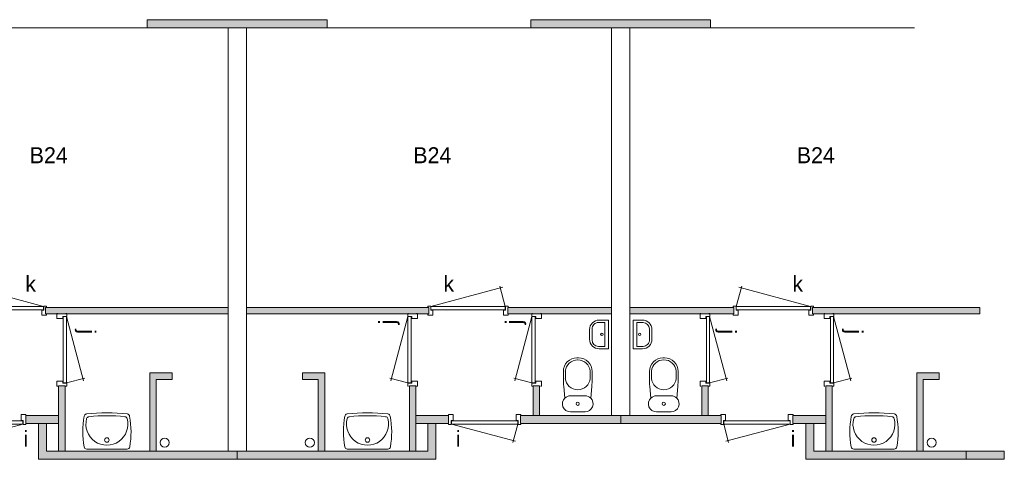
# Model space of a CAD drawing. Header units: millimetres. Extents: x -8493 to 75607, y -19302 to 56340.
# Tile 10 of 40: x 25527 to 37850, y -10153 to -4653. Entities that reach past the tile are written whole.
import ezdxf
from ezdxf.enums import TextEntityAlignment as Align

# ---------------------------------------------------------------- set-up
doc = ezdxf.new("R2010")
doc.units = ezdxf.units.MM
for name, color, linetype in [('16', 7, 'Continuous'), ('17', 7, 'Continuous'), ('30', 7, 'Continuous'), ('33', 7, 'Continuous'), ('40', 7, 'Continuous'), ('48', 7, 'Continuous'), ('61', 7, 'Continuous'), ('62', 7, 'Continuous')]:
    doc.layers.add(name, color=color, linetype=linetype)
doc.styles.add('dgn003', font='dgn003.shx')

# ---------------------------------------------------------------- blocks, each defined once
blk = doc.blocks.new('830R1063')
at = {"layer": '33', "color": 1, "linetype": 'Continuous', "lineweight": 0}
for p, q in [((108, 868), (322.82, 66.28)), ((108, 38), (336.87, 99.32))]:
    blk.add_line(p, q, dxfattribs=at)
at = {"layer": '33', "color": 92, "linetype": 'Continuous', "lineweight": 13, "true_color": 0x00e100, "flags": 128}
for points in [[(100, 906), (111, 906), (111, 871), (61, 871), (61, 846), (-11, 846), (-11, 906), (0, 906)], [(100, 0), (111, 0), (111, 35), (61, 35), (61, 60), (-11, 60), (-11, 0), (0, 0)]]:
    blk.add_lwpolyline(points, dxfattribs=at)
at = {"layer": '33', "color": 2, "linetype": 'Continuous', "lineweight": 13, "true_color": 0xf0f000, "flags": 128}
blk.add_lwpolyline([(108, 868), (108, 38), (68, 38), (68, 868), (108, 868)], dxfattribs=at)
blk = doc.blocks.new('930L0921')
at = {"layer": '33', "color": 1, "linetype": 'Continuous', "lineweight": 0}
for p, q in [((-968, 98), (-899.56, 353.44)), ((-38, 98), (-936.31, 338.7))]:
    blk.add_line(p, q, dxfattribs=at)
at = {"layer": '33', "color": 92, "linetype": 'Continuous', "lineweight": 13, "true_color": 0x00e100, "flags": 128}
for points in [[(-1006, 90), (-1006, 101), (-971, 101), (-971, 51), (-946, 51), (-946, -11), (-1006, -11), (-1006, 0)], [(0, 90), (0, 101), (-35, 101), (-35, 51), (-60, 51), (-60, -11), (0, -11), (0, 0)]]:
    blk.add_lwpolyline(points, dxfattribs=at)
at = {"layer": '33', "color": 2, "linetype": 'Continuous', "lineweight": 13, "true_color": 0xf0f000, "flags": 128}
blk.add_lwpolyline([(-968, 98), (-38, 98), (-38, 58), (-968, 58), (-968, 98)], dxfattribs=at)
blk = doc.blocks.new('830R1064')
at = {"layer": '33', "color": 1, "linetype": 'Continuous', "lineweight": 0}
for p, q in [((108, 868), (322.82, 66.28)), ((108, 38), (336.87, 99.32))]:
    blk.add_line(p, q, dxfattribs=at)
at = {"layer": '33', "color": 92, "linetype": 'Continuous', "lineweight": 13, "true_color": 0x00e100, "flags": 128}
for points in [[(100, 906), (111, 906), (111, 871), (61, 871), (61, 846), (-11, 846), (-11, 906), (0, 906)], [(100, 0), (111, 0), (111, 35), (61, 35), (61, 60), (-11, 60), (-11, 0), (0, 0)]]:
    blk.add_lwpolyline(points, dxfattribs=at)
at = {"layer": '33', "color": 2, "linetype": 'Continuous', "lineweight": 13, "true_color": 0xf0f000, "flags": 128}
blk.add_lwpolyline([(108, 868), (108, 38), (68, 38), (68, 868), (108, 868)], dxfattribs=at)
blk = doc.blocks.new('WT0121')
at = {"layer": '40', "color": 7, "linetype": 'Continuous', "lineweight": 0}
blk.add_line((253, 20), (-253, 20), dxfattribs=at)
blk.add_circle((0, 133), 28.1, dxfattribs=at)
for centre, radius, start, end in [((766, 236), 1068, 169.4486, 190.2017), ((-252, 426), 33, 96.8575, 169.6545), ((0, 332), 263, 164.8667, 15.1333), ((0, -1669), 2144, 83.1425, 96.8575), ((-222, 392), 33, 96.0418, 164.8667), ((0, -1707), 2144, 83.9582, 96.0418), ((222, 392), 33, 15.1333, 83.9582), ((252, 426), 33, 10.3455, 83.1425), ((-766, 236), 1068, 349.7983, 10.5514), ((-253, 53), 33, 190.0027, 270), ((253, 53), 33, 270, 349.9973)]:
    blk.add_arc(centre, radius, start, end, dxfattribs=at)
blk = doc.blocks.new('830R1065')
at = {"layer": '33', "color": 1, "linetype": 'Continuous', "lineweight": 0}
for p, q in [((38, -108), (99.32, -336.87)), ((868, -108), (66.28, -322.82))]:
    blk.add_line(p, q, dxfattribs=at)
at = {"layer": '33', "color": 92, "linetype": 'Continuous', "lineweight": 13, "true_color": 0x00e100, "flags": 128}
for points in [[(0, -100), (0, -111), (35, -111), (35, -61), (60, -61), (60, 11), (0, 11), (0, 0)], [(906, -100), (906, -111), (871, -111), (871, -61), (846, -61), (846, 11), (906, 11), (906, 0)]]:
    blk.add_lwpolyline(points, dxfattribs=at)
at = {"layer": '33', "color": 2, "linetype": 'Continuous', "lineweight": 13, "true_color": 0xf0f000, "flags": 128}
blk.add_lwpolyline([(868, -108), (38, -108), (38, -68), (868, -68), (868, -108)], dxfattribs=at)
blk = doc.blocks.new('930L0922')
at = {"layer": '33', "color": 1, "linetype": 'Continuous', "lineweight": 0}
for p, q in [((38, 98), (936.31, 338.7)), ((968, 98), (899.56, 353.44))]:
    blk.add_line(p, q, dxfattribs=at)
at = {"layer": '33', "color": 92, "linetype": 'Continuous', "lineweight": 13, "true_color": 0x00e100, "flags": 128}
for points in [[(0, 90), (0, 101), (35, 101), (35, 51), (60, 51), (60, -11), (0, -11), (0, 0)], [(1006, 90), (1006, 101), (971, 101), (971, 51), (946, 51), (946, -11), (1006, -11), (1006, 0)]]:
    blk.add_lwpolyline(points, dxfattribs=at)
at = {"layer": '33', "color": 2, "linetype": 'Continuous', "lineweight": 13, "true_color": 0xf0f000, "flags": 128}
blk.add_lwpolyline([(968, 98), (38, 98), (38, 58), (968, 58), (968, 98)], dxfattribs=at)
blk = doc.blocks.new('830R1066')
at = {"layer": '33', "color": 1, "linetype": 'Continuous', "lineweight": 0}
for p, q in [((-108, 868), (-322.82, 66.28)), ((-108, 38), (-336.87, 99.32))]:
    blk.add_line(p, q, dxfattribs=at)
at = {"layer": '33', "color": 92, "linetype": 'Continuous', "lineweight": 13, "true_color": 0x00e100, "flags": 128}
for points in [[(-100, 906), (-111, 906), (-111, 871), (-61, 871), (-61, 846), (11, 846), (11, 906), (0, 906)], [(-100, 0), (-111, 0), (-111, 35), (-61, 35), (-61, 60), (11, 60), (11, 0), (0, 0)]]:
    blk.add_lwpolyline(points, dxfattribs=at)
at = {"layer": '33', "color": 2, "linetype": 'Continuous', "lineweight": 13, "true_color": 0xf0f000, "flags": 128}
blk.add_lwpolyline([(-108, 868), (-108, 38), (-68, 38), (-68, 868), (-108, 868)], dxfattribs=at)
blk = doc.blocks.new('CLOS0221')
at = {"layer": '40', "color": 7, "linetype": 'Continuous', "lineweight": 0}
for p, q in [((-1, 670), (1, 670)), ((-155, 528), (-155, 436)), ((155, 528), (155, 436)), ((-92, 220), (92, 220))]:
    blk.add_line(p, q, dxfattribs=at)
at = {"layer": '40', "color": 7, "linetype": 'Continuous', "lineweight": 0, "flags": 128}
for points in [[(-176, 338), (-162, 192), (-162, 192, 0.674333), (-92, 20), (-92, 20), (92, 20), (92, 20, 0.674333), (162, 192), (162, 192), (176, 338), (176, 338, 0.023285), (180, 431), (180, 431), (180, 525), (180, 525, 0.414214), (10, 695), (10, 695), (-10, 695), (-10, 695, 0.414214), (-180, 525), (-180, 525), (-180, 431), (-180, 431, 0.023285), (-176, 338)], [(-162, 192, -0.194504), (-92, 220)], [(92, 220, -0.194504), (162, 192)]]:
    blk.add_lwpolyline(points, format="xyb", dxfattribs=at)
at = {"layer": '40', "color": 7, "linetype": 'Continuous', "lineweight": 0}
blk.add_circle((0, 120), 20, dxfattribs=at)
for centre, start, end in [((0, 514), 4.9259, 175.0741), ((0, 450), 184.9263, 355.0736)]:
    blk.add_arc(centre, 156, start, end, dxfattribs=at)
blk = doc.blocks.new('830R1067')
at = {"layer": '33', "color": 1, "linetype": 'Continuous', "lineweight": 0}
for p, q in [((-868, -108), (-66.28, -322.82)), ((-38, -108), (-99.32, -336.87))]:
    blk.add_line(p, q, dxfattribs=at)
at = {"layer": '33', "color": 92, "linetype": 'Continuous', "lineweight": 13, "true_color": 0x00e100, "flags": 128}
for points in [[(-906, -100), (-906, -111), (-871, -111), (-871, -61), (-846, -61), (-846, 11), (-906, 11), (-906, 0)], [(0, -100), (0, -111), (-35, -111), (-35, -61), (-60, -61), (-60, 11), (0, 11), (0, 0)]]:
    blk.add_lwpolyline(points, dxfattribs=at)
at = {"layer": '33', "color": 2, "linetype": 'Continuous', "lineweight": 13, "true_color": 0xf0f000, "flags": 128}
blk.add_lwpolyline([(-868, -108), (-38, -108), (-38, -68), (-868, -68), (-868, -108)], dxfattribs=at)
blk = doc.blocks.new('830R1068')
at = {"layer": '33', "color": 1, "linetype": 'Continuous', "lineweight": 0}
for p, q in [((-108, 868), (-322.82, 66.28)), ((-108, 38), (-336.87, 99.32))]:
    blk.add_line(p, q, dxfattribs=at)
at = {"layer": '33', "color": 92, "linetype": 'Continuous', "lineweight": 13, "true_color": 0x00e100, "flags": 128}
for points in [[(-100, 906), (-111, 906), (-111, 871), (-61, 871), (-61, 846), (11, 846), (11, 906), (0, 906)], [(-100, 0), (-111, 0), (-111, 35), (-61, 35), (-61, 60), (11, 60), (11, 0), (0, 0)]]:
    blk.add_lwpolyline(points, dxfattribs=at)
at = {"layer": '33', "color": 2, "linetype": 'Continuous', "lineweight": 13, "true_color": 0xf0f000, "flags": 128}
blk.add_lwpolyline([(-108, 868), (-108, 38), (-68, 38), (-68, 868), (-108, 868)], dxfattribs=at)
blk = doc.blocks.new('WT0122')
at = {"layer": '40', "color": 7, "linetype": 'Continuous', "lineweight": 0}
blk.add_line((-253, 20), (253, 20), dxfattribs=at)
at = {"layer": '40', "color": 7, "linetype": 'Continuous', "lineweight": 0, "flags": 128}
for points in [[(-286, 47, -0.090801), (-284, 432)], [(-284, 432, -0.328769), (-256, 459)], [(254, 401, -1.30637), (-254, 401)], [(-256, 459, -0.059915), (256, 459)], [(-254, 401, -0.309671), (-226, 425)], [(-226, 425, -0.052773), (226, 425)], [(226, 425, -0.309671), (254, 401)], [(256, 459, -0.328769), (284, 432)], [(284, 432, -0.090801), (286, 47)], [(-253, 20, -0.363957), (-286, 47)], [(286, 47, -0.363957), (253, 20)]]:
    blk.add_lwpolyline(points, format="xyb", dxfattribs=at)
at = {"layer": '40', "color": 7, "linetype": 'Continuous', "lineweight": 0}
blk.add_circle((0, 133), 28.1, dxfattribs=at)
blk = doc.blocks.new('FT0121')
at = {"layer": '40', "color": 7, "linetype": 'Continuous', "lineweight": 0}
for p, q in [((-65, 149), (-144, 149)), ((-65, -149), (-65, 149)), ((-20, -180), (-20, 180)), ((-135, -180), (-20, -180))]:
    blk.add_line(p, q, dxfattribs=at)
at = {"layer": '40', "color": 7, "linetype": 'Continuous', "lineweight": 0, "flags": 128}
for points in [[(-255, 60, -0.414214), (-135, 180)], [(-224, 69, -0.414214), (-144, 149)]]:
    blk.add_lwpolyline(points, format="xyb", dxfattribs=at)
for points in [[(-20, 180), (-135, 180)], [(-255, 60), (-255, -60)], [(-224, 69), (-224, -69)], [(-144, -149), (-65, -149)]]:
    blk.add_lwpolyline(points, dxfattribs=at)
at = {"layer": '40', "color": 7, "linetype": 'Continuous', "lineweight": 0}
blk.add_circle((-101, 1), 15.1, dxfattribs=at)
for centre, radius in [((-135, -60), 120), ((-144, -69), 80)]:
    blk.add_arc(centre, radius, 180, 270, dxfattribs=at)
blk = doc.blocks.new('CLOS0222')
at = {"layer": '40', "color": 7, "linetype": 'Continuous', "lineweight": 0}
for p, q in [((1, 670), (-1, 670)), ((-155, 528), (-155, 436)), ((155, 528), (155, 436)), ((92, 220), (-93, 220))]:
    blk.add_line(p, q, dxfattribs=at)
at = {"layer": '40', "color": 7, "linetype": 'Continuous', "lineweight": 0, "flags": 128}
for points in [[(176, 338), (162, 192), (162, 192, -0.674333), (92, 20), (92, 20), (-93, 20), (-93, 20, -0.674333), (-162, 192), (-162, 192), (-176, 338), (-176, 338, -0.023285), (-180, 431), (-180, 431), (-180, 525), (-180, 525, -0.414214), (-10, 695), (-10, 695), (10, 695), (10, 695, -0.414214), (180, 525), (180, 525), (180, 431), (180, 431, -0.023285), (176, 338)], [(-155, 528, -0.917521), (155, 528)], [(155, 437, -0.917514), (-155, 437)]]:
    blk.add_lwpolyline(points, format="xyb", dxfattribs=at)
at = {"layer": '40', "color": 7, "linetype": 'Continuous', "lineweight": 0}
blk.add_circle((0, 120), 20, dxfattribs=at)
for centre, start, end in [((-93, 120), 90, 134.0273), ((92, 120), 45.9727, 90)]:
    blk.add_arc(centre, 100, start, end, dxfattribs=at)
blk = doc.blocks.new('FT0122')
at = {"layer": '40', "color": 7, "linetype": 'Continuous', "lineweight": 0}
for p, q in [((20, -180), (20, 180)), ((65, -149), (65, 149)), ((65, 149), (144, 149)), ((135, -180), (20, -180))]:
    blk.add_line(p, q, dxfattribs=at)
at = {"layer": '40', "color": 7, "linetype": 'Continuous', "lineweight": 0, "flags": 128}
for points in [[(20, 180), (135, 180)], [(224, 69), (224, -69)], [(255, 60), (255, -60)], [(144, -149), (65, -149)]]:
    blk.add_lwpolyline(points, dxfattribs=at)
for points in [[(255, -60, -0.414214), (135, -180)], [(224, -69, -0.414214), (144, -149)]]:
    blk.add_lwpolyline(points, format="xyb", dxfattribs=at)
at = {"layer": '40', "color": 7, "linetype": 'Continuous', "lineweight": 0}
blk.add_circle((101, 1), 15.1, dxfattribs=at)
for centre, radius in [((135, 60), 120), ((144, 69), 80)]:
    blk.add_arc(centre, radius, 0, 90, dxfattribs=at)
blk = doc.blocks.new('830R1069')
at = {"layer": '33', "color": 1, "linetype": 'Continuous', "lineweight": 0}
for p, q in [((108, 868), (322.82, 66.28)), ((108, 38), (336.87, 99.32))]:
    blk.add_line(p, q, dxfattribs=at)
at = {"layer": '33', "color": 92, "linetype": 'Continuous', "lineweight": 13, "true_color": 0x00e100, "flags": 128}
for points in [[(100, 906), (111, 906), (111, 871), (61, 871), (61, 846), (-11, 846), (-11, 906), (0, 906)], [(100, 0), (111, 0), (111, 35), (61, 35), (61, 60), (-11, 60), (-11, 0), (0, 0)]]:
    blk.add_lwpolyline(points, dxfattribs=at)
at = {"layer": '33', "color": 2, "linetype": 'Continuous', "lineweight": 13, "true_color": 0xf0f000, "flags": 128}
blk.add_lwpolyline([(108, 868), (108, 38), (68, 38), (68, 868), (108, 868)], dxfattribs=at)
blk = doc.blocks.new('930L0923')
at = {"layer": '33', "color": 1, "linetype": 'Continuous', "lineweight": 0}
for p, q in [((-968, 98), (-899.56, 353.44)), ((-38, 98), (-936.31, 338.7))]:
    blk.add_line(p, q, dxfattribs=at)
at = {"layer": '33', "color": 92, "linetype": 'Continuous', "lineweight": 13, "true_color": 0x00e100, "flags": 128}
for points in [[(-1006, 90), (-1006, 101), (-971, 101), (-971, 51), (-946, 51), (-946, -11), (-1006, -11), (-1006, 0)], [(0, 90), (0, 101), (-35, 101), (-35, 51), (-60, 51), (-60, -11), (0, -11), (0, 0)]]:
    blk.add_lwpolyline(points, dxfattribs=at)
at = {"layer": '33', "color": 2, "linetype": 'Continuous', "lineweight": 13, "true_color": 0xf0f000, "flags": 128}
blk.add_lwpolyline([(-968, 98), (-38, 98), (-38, 58), (-968, 58), (-968, 98)], dxfattribs=at)
blk = doc.blocks.new('WT0123')
at = {"layer": '40', "color": 7, "linetype": 'Continuous', "lineweight": 0}
blk.add_line((253, 20), (-253, 20), dxfattribs=at)
blk.add_circle((0, 133), 28.1, dxfattribs=at)
for centre, radius, start, end in [((766, 236), 1068, 169.4486, 190.2017), ((-252, 426), 33, 96.8575, 169.6545), ((0, 332), 263, 164.8667, 15.1333), ((0, -1669), 2144, 83.1425, 96.8575), ((-222, 392), 33, 96.0418, 164.8667), ((0, -1707), 2144, 83.9582, 96.0418), ((222, 392), 33, 15.1333, 83.9582), ((252, 426), 33, 10.3455, 83.1425), ((-766, 236), 1068, 349.7983, 10.5514), ((-253, 53), 33, 190.0027, 270), ((253, 53), 33, 270, 349.9973)]:
    blk.add_arc(centre, radius, start, end, dxfattribs=at)
blk = doc.blocks.new('830R1071')
at = {"layer": '33', "color": 1, "linetype": 'Continuous', "lineweight": 0}
for p, q in [((38, -108), (99.32, -336.87)), ((868, -108), (66.28, -322.82))]:
    blk.add_line(p, q, dxfattribs=at)
at = {"layer": '33', "color": 92, "linetype": 'Continuous', "lineweight": 13, "true_color": 0x00e100, "flags": 128}
for points in [[(0, -100), (0, -111), (35, -111), (35, -61), (60, -61), (60, 11), (0, 11), (0, 0)], [(906, -100), (906, -111), (871, -111), (871, -61), (846, -61), (846, 11), (906, 11), (906, 0)]]:
    blk.add_lwpolyline(points, dxfattribs=at)
at = {"layer": '33', "color": 2, "linetype": 'Continuous', "lineweight": 13, "true_color": 0xf0f000, "flags": 128}
blk.add_lwpolyline([(868, -108), (38, -108), (38, -68), (868, -68), (868, -108)], dxfattribs=at)

msp = doc.modelspace()

# ---------------------------------------------------------------- hatches: boundary and pattern name
at = {"layer": '16'}
for points in [[(27124.76, -4752.9), (29374.76, -4752.9), (29374.76, -4652.9), (27124.76, -4652.9)], [(31924.76, -4752.9), (34174.76, -4752.9), (34174.76, -4652.9), (31924.76, -4652.9)]]:
    msp.add_hatch(color=7, dxfattribs=at).paths.add_polyline_path(points)
at = {"layer": '62'}
for points in [[(28134.76, -8332.9), (25849.76, -8332.9), (25849.76, -8252.9), (28134.76, -8252.9)], [(28364.76, -8332.9), (30649.76, -8332.9), (30649.76, -8252.9), (28364.76, -8252.9)], [(31634.76, -8332.9), (32934.76, -8332.9), (32934.76, -8252.9), (31634.76, -8252.9)], [(34464.76, -8332.9), (33164.76, -8332.9), (33164.76, -8252.9), (34464.76, -8252.9)], [(37544.76, -8332.9), (35449.76, -8332.9), (35449.76, -8252.9), (37544.76, -8252.9)], [(27434.76, -9152.9), (27434.76, -9072.9), (27154.76, -9072.9), (27154.76, -10052.9), (27234.76, -10052.9), (27234.76, -9152.9)], [(29064.76, -9152.9), (29064.76, -9072.9), (29344.76, -9072.9), (29344.76, -10052.9), (29264.76, -10052.9), (29264.76, -9152.9)], [(37034.76, -9152.9), (37034.76, -9072.9), (36754.76, -9072.9), (36754.76, -10052.9), (36834.76, -10052.9), (36834.76, -9152.9)], [(26094.76, -9232.9), (26014.76, -9232.9), (26014.76, -10052.9), (26094.76, -10052.9)], [(30404.76, -9232.9), (30484.76, -9232.9), (30484.76, -10052.9), (30404.76, -10052.9)], [(31954.76, -9232.9), (32034.76, -9232.9), (32034.76, -9602.9), (31954.76, -9602.9)], [(34144.76, -9232.9), (34064.76, -9232.9), (34064.76, -9602.9), (34144.76, -9602.9)], [(35694.76, -9232.9), (35614.76, -9232.9), (35614.76, -10052.9), (35694.76, -10052.9)], [(26014.76, -9602.9), (25604.76, -9602.9), (25604.76, -9702.9), (26014.76, -9702.9)], [(30484.76, -9602.9), (30894.76, -9602.9), (30894.76, -9702.9), (30484.76, -9702.9)], [(31794.76, -9602.9), (33049.76, -9602.9), (33049.76, -9702.9), (31794.76, -9702.9)], [(34304.76, -9602.9), (33049.76, -9602.9), (33049.76, -9702.9), (34304.76, -9702.9)], [(35614.76, -9602.9), (35204.76, -9602.9), (35204.76, -9702.9), (35614.76, -9702.9)], [(28249.76, -10152.9), (28249.76, -10052.9), (25864.76, -10052.9), (25864.76, -9702.9), (25764.76, -9702.9), (25764.76, -10152.9)], [(28249.76, -10152.9), (28249.76, -10052.9), (30634.76, -10052.9), (30634.76, -9702.9), (30734.76, -9702.9), (30734.76, -10152.9)], [(37849.76, -10152.9), (37849.76, -10052.9), (35464.76, -10052.9), (35464.76, -9702.9), (35364.76, -9702.9), (35364.76, -10152.9)]]:
    msp.add_hatch(color=7, dxfattribs=at).paths.add_polyline_path(points)

# ---------------------------------------------------------------- linework, layer by layer
at = {"layer": '16', "color": 92, "linetype": 'Continuous', "lineweight": 0, "true_color": 0x00e100, "flags": 128}
for points in [[(27124.76, -4752.9), (29374.76, -4752.9), (29374.76, -4652.9), (27124.76, -4652.9), (27124.76, -4752.9)], [(31924.76, -4752.9), (34174.76, -4752.9), (34174.76, -4652.9), (31924.76, -4652.9), (31924.76, -4752.9)], [(25849.76, -8332.9), (28134.76, -8332.9), (28134.76, -8252.9), (25849.76, -8252.9), (25849.76, -8332.9)], [(30649.76, -8332.9), (28364.76, -8332.9), (28364.76, -8252.9), (30649.76, -8252.9), (30649.76, -8332.9)], [(32934.76, -8332.9), (31634.76, -8332.9), (31634.76, -8252.9), (32934.76, -8252.9), (32934.76, -8332.9)], [(33164.76, -8332.9), (34464.76, -8332.9), (34464.76, -8252.9), (33164.76, -8252.9), (33164.76, -8332.9)], [(35449.76, -8332.9), (37544.76, -8332.9), (37544.76, -8252.9), (35449.76, -8252.9), (35449.76, -8332.9)], [(27234.76, -10052.9), (27234.76, -9152.9), (27434.76, -9152.9), (27434.76, -9072.9), (27154.76, -9072.9), (27154.76, -10052.9), (27234.76, -10052.9)], [(29264.76, -10052.9), (29264.76, -9152.9), (29064.76, -9152.9), (29064.76, -9072.9), (29344.76, -9072.9), (29344.76, -10052.9), (29264.76, -10052.9)], [(36834.76, -10052.9), (36834.76, -9152.9), (37034.76, -9152.9), (37034.76, -9072.9), (36754.76, -9072.9), (36754.76, -10052.9), (36834.76, -10052.9)], [(26094.76, -10052.9), (26014.76, -10052.9), (26014.76, -9232.9), (26094.76, -9232.9), (26094.76, -10052.9)], [(30404.76, -10052.9), (30484.76, -10052.9), (30484.76, -9232.9), (30404.76, -9232.9), (30404.76, -10052.9)], [(31954.76, -9602.9), (32034.76, -9602.9), (32034.76, -9232.9), (31954.76, -9232.9), (31954.76, -9602.9)], [(34144.76, -9602.9), (34064.76, -9602.9), (34064.76, -9232.9), (34144.76, -9232.9), (34144.76, -9602.9)], [(35694.76, -10052.9), (35614.76, -10052.9), (35614.76, -9232.9), (35694.76, -9232.9), (35694.76, -10052.9)], [(26014.76, -9702.9), (25604.76, -9702.9), (25604.76, -9602.9), (26014.76, -9602.9), (26014.76, -9702.9)], [(30484.76, -9702.9), (30894.76, -9702.9), (30894.76, -9602.9), (30484.76, -9602.9), (30484.76, -9702.9)], [(31794.76, -9702.9), (33049.76, -9702.9), (33049.76, -9602.9), (31794.76, -9602.9), (31794.76, -9702.9)], [(34304.76, -9702.9), (33049.76, -9702.9), (33049.76, -9602.9), (34304.76, -9602.9), (34304.76, -9702.9)], [(35614.76, -9702.9), (35204.76, -9702.9), (35204.76, -9602.9), (35614.76, -9602.9), (35614.76, -9702.9)], [(28249.76, -10152.9), (25764.76, -10152.9), (25764.76, -9702.9), (25864.76, -9702.9), (25864.76, -10052.9), (28249.76, -10052.9), (28249.76, -10152.9)], [(28249.76, -10152.9), (30734.76, -10152.9), (30734.76, -9702.9), (30634.76, -9702.9), (30634.76, -10052.9), (28249.76, -10052.9), (28249.76, -10152.9)], [(37373.1, -10152.9), (35364.76, -10152.9), (35364.76, -9702.9), (35464.76, -9702.9), (35464.76, -10052.9), (37373.1, -10052.9), (37373.1, -10152.9)]]:
    msp.add_lwpolyline(points, dxfattribs=at)
at = {"layer": '16', "color": 7, "linetype": 'Continuous', "lineweight": 0, "flags": 128}
for points in [[(27124.76, -4752.9), (29374.76, -4752.9), (29374.76, -4652.9), (27124.76, -4652.9), (27124.76, -4752.9)], [(31924.76, -4752.9), (34174.76, -4752.9), (34174.76, -4652.9), (31924.76, -4652.9), (31924.76, -4752.9)]]:
    msp.add_lwpolyline(points, dxfattribs=at)
at = {"layer": '17', "color": 92, "linetype": 'Continuous', "lineweight": 0, "true_color": 0x00e100, "flags": 128}
for points in [[(28134.76, -10052.9), (28364.76, -10052.9), (28364.76, -4752.9), (28134.76, -4752.9), (28134.76, -10052.9)], [(32934.76, -9602.9), (33164.76, -9602.9), (33164.76, -4752.9), (32934.76, -4752.9), (32934.76, -9602.9)]]:
    msp.add_lwpolyline(points, dxfattribs=at)
at = {"layer": '30', "color": 3, "linetype": 'Continuous', "lineweight": 0}
for p, q in [((27124.76, -4752.9), (24574.76, -4752.9)), ((29374.76, -4752.9), (31924.76, -4752.9)), ((36724.76, -4752.9), (34174.76, -4752.9))]:
    msp.add_line(p, q, dxfattribs=at)
at = {"layer": '40', "color": 3, "linetype": 'Continuous', "lineweight": 0}
for centre in [(27341.52, -9944.3), (29158, -9944.3), (36941.52, -9944.3)]:
    msp.add_circle(centre, 57.46, dxfattribs=at)
at = {"layer": '62', "color": 7, "linetype": 'Continuous', "lineweight": 0, "flags": 128}
for points in [[(28134.76, -8332.9), (25849.76, -8332.9), (25849.76, -8252.9), (28134.76, -8252.9), (28134.76, -8332.9)], [(28364.76, -8332.9), (30649.76, -8332.9), (30649.76, -8252.9), (28364.76, -8252.9), (28364.76, -8332.9)], [(31634.76, -8332.9), (32934.76, -8332.9), (32934.76, -8252.9), (31634.76, -8252.9), (31634.76, -8332.9)], [(34464.76, -8332.9), (33164.76, -8332.9), (33164.76, -8252.9), (34464.76, -8252.9), (34464.76, -8332.9)], [(37544.76, -8332.9), (35449.76, -8332.9), (35449.76, -8252.9), (37544.76, -8252.9), (37544.76, -8332.9)], [(27434.76, -9152.9), (27434.76, -9072.9), (27154.76, -9072.9), (27154.76, -10052.9), (27234.76, -10052.9), (27234.76, -9152.9), (27434.76, -9152.9)], [(29064.76, -9152.9), (29064.76, -9072.9), (29344.76, -9072.9), (29344.76, -10052.9), (29264.76, -10052.9), (29264.76, -9152.9), (29064.76, -9152.9)], [(37034.76, -9152.9), (37034.76, -9072.9), (36754.76, -9072.9), (36754.76, -10052.9), (36834.76, -10052.9), (36834.76, -9152.9), (37034.76, -9152.9)], [(26094.76, -9232.9), (26014.76, -9232.9), (26014.76, -10052.9), (26094.76, -10052.9), (26094.76, -9232.9)], [(30404.76, -9232.9), (30484.76, -9232.9), (30484.76, -10052.9), (30404.76, -10052.9), (30404.76, -9232.9)], [(31954.76, -9232.9), (32034.76, -9232.9), (32034.76, -9602.9), (31954.76, -9602.9), (31954.76, -9232.9)], [(34144.76, -9232.9), (34064.76, -9232.9), (34064.76, -9602.9), (34144.76, -9602.9), (34144.76, -9232.9)], [(35694.76, -9232.9), (35614.76, -9232.9), (35614.76, -10052.9), (35694.76, -10052.9), (35694.76, -9232.9)], [(26014.76, -9602.9), (25604.76, -9602.9), (25604.76, -9702.9), (26014.76, -9702.9), (26014.76, -9602.9)], [(30484.76, -9602.9), (30894.76, -9602.9), (30894.76, -9702.9), (30484.76, -9702.9), (30484.76, -9602.9)], [(31794.76, -9602.9), (33049.76, -9602.9), (33049.76, -9702.9), (31794.76, -9702.9), (31794.76, -9602.9)], [(34304.76, -9602.9), (33049.76, -9602.9), (33049.76, -9702.9), (34304.76, -9702.9), (34304.76, -9602.9)], [(35614.76, -9602.9), (35204.76, -9602.9), (35204.76, -9702.9), (35614.76, -9702.9), (35614.76, -9602.9)], [(28249.76, -10152.9), (28249.76, -10052.9), (25864.76, -10052.9), (25864.76, -9702.9), (25764.76, -9702.9), (25764.76, -10152.9), (28249.76, -10152.9)], [(28249.76, -10152.9), (28249.76, -10052.9), (30634.76, -10052.9), (30634.76, -9702.9), (30734.76, -9702.9), (30734.76, -10152.9), (28249.76, -10152.9)], [(37849.76, -10152.9), (37849.76, -10052.9), (35464.76, -10052.9), (35464.76, -9702.9), (35364.76, -9702.9), (35364.76, -10152.9), (37849.76, -10152.9)]]:
    msp.add_lwpolyline(points, dxfattribs=at)

# ---------------------------------------------------------------- block references
at = {"color": 7, "linetype": 'Continuous', "lineweight": 0}
for name, p in [('930L0923', (25862.99, -8338.87)), ('930L0922', (30636.53, -8338.87)), ('930L0921', (35462.99, -8338.87)), ('830R1069', (26004.58, -9235.98)), ('830R1068', (30494.94, -9235.98)), ('830R1066', (32046.36, -9235.99)), ('830R1064', (34053.16, -9235.99)), ('830R1063', (35604.58, -9235.98)), ('FT0121', (32914.33, -8590.86)), ('FT0122', (33185.19, -8590.86)), ('CLOS0221', (32511.25, -9578)), ('CLOS0222', (33588.27, -9578)), ('830R1071', (24700.05, -9604.8)), ('WT0123', (26618.9, -10045.04)), ('WT0122', (29880.62, -10045.04)), ('830R1067', (31799.47, -9604.8)), ('830R1065', (34300.05, -9604.8)), ('WT0121', (36218.9, -10045.04))]:
    msp.add_blockref(name, p, dxfattribs=at)

# ---------------------------------------------------------------- texts
at = {"layer": '48', "color": 7, "linetype": 'Continuous', "lineweight": 0, "style": 'dgn003'}
for p in [(25891.1, -6348.69), (30691.76, -6348.69), (35491.1, -6348.69)]:
    msp.add_text('B24', height=200, dxfattribs=at).set_placement(p, align=Align.MIDDLE_CENTER)
at = {"layer": '61', "color": 7, "linetype": 'Continuous', "lineweight": 0, "style": 'dgn003'}
for s, p in [('k', (25665.09, -7957.11)), ('k', (30897.99, -7957.11)), ('k', (35265.09, -7957.11)), ('i', (25604.8, -9896.19)), ('i', (31014.53, -9896.19)), ('i', (35204.8, -9896.19))]:
    msp.add_text(s, height=200, dxfattribs=at).set_placement(p, align=Align.MIDDLE_CENTER)
for rotation, p in [(90, (30121.95, -8435.81)), (90, (31706.07, -8435.81)), (270, (26377.57, -8555.62)), (270, (34393.45, -8555.62)), (270, (35977.57, -8555.62))]:
    msp.add_text('j', height=200, rotation=rotation, dxfattribs=at).set_placement(p, align=Align.MIDDLE_CENTER)

doc.saveas('drawing.dxf')
